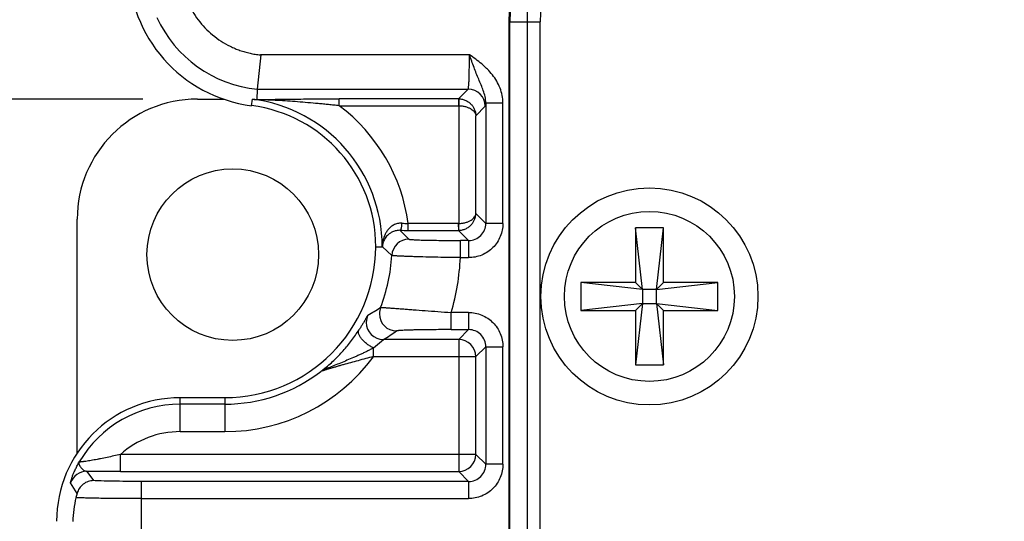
# Model space of a CAD drawing. Header units: inches. Extents: x 0 to 34, y 0 to 22.
# Tile 8 of 50: x 4.543 to 5.672, y 8.186 to 8.761. Entities that reach past the tile are written whole.
import ezdxf

# ---------------------------------------------------------------- set-up
doc = ezdxf.new("R2010")
doc.units = ezdxf.units.IN
doc.header["$LTSCALE"] = 1.87
doc.header["$MEASUREMENT"] = 0
doc.layers.get('0').update_dxf_attribs({"linetype": 'CONTINUOUS'})
doc.layers.add('DIMENSIONS', color=7, linetype='CONTINUOUS')
doc.styles.get("Standard").update_dxf_attribs({"font": 'txt', "width": 0.8})
doc.dimstyles.new('DIMSTYLE_1', dxfattribs={"dimtxt": 0.125, "dimasz": 0.18, "dimexe": 0.18, "dimexo": 0.0625, "dimgap": 0.09, "dimtad": 0, "dimtih": 1, "dimtoh": 1, "dimdec": 1, "dimdsep": 46, "dimtxsty": 'STANDARD', "dimblk": '_FILLED', "dimblk1": '_FILLED', "dimblk2": '_FILLED', "dimcen": 0.09, "dimadec": 0, "dimazin": 0, "dimtp": 0.1, "dimtm": 0.1, "dimtfac": 1, "dimtdec": 1, "dimtofl": 0, "dimtmove": 0, "dimatfit": 3, "dimldrblk": '_FILLED', "dimfxl": 1, "dimtolj": 1, "dimarcsym": 0})

# ---------------------------------------------------------------- blocks, each defined once
blk = doc.blocks.new('_FILLED')
at = {"color": 0, "linetype": 'BYBLOCK'}
blk.add_solid([(0, 0), (-1, 0.1736), (-1, -0.1736)], dxfattribs=at)
blk = doc.blocks.new('*D20')
at = {"layer": 'DIMENSIONS', "color": 2, "linetype": 'CONTINUOUS'}
for p, q in [((4.6838, 8.6701), (2.9598, 8.6701)), ((3.0848, 8.6701), (3.0848, 7.7825)), ((3.0848, 6.4575), (3.0848, 7.345)), ((4.6838, 6.4575), (2.9598, 6.4575))]:
    blk.add_line(p, q, dxfattribs=at)
at = {"layer": 'DIMENSIONS', "color": 2, "linetype": 'CONTINUOUS', "xscale": 0.18, "yscale": 0.18, "zscale": 0.18}
for p, rotation in [((3.0848, 8.6701), 90), ((3.0848, 6.4575), 270)]:
    blk.add_blockref('_FILLED', p, dxfattribs=dict(at, rotation=rotation))
at = {"layer": 'DIMENSIONS', "color": 2, "linetype": 'CONTINUOUS', "insert": (2.9848, 7.72), "char_height": 0.125, "width": 0.6, "attachment_point": 2, "line_spacing_factor": 0.9}
blk.add_mtext('56.2\\P[2.21]', dxfattribs=at)
blk = doc.blocks.new('*D21')
at = {"layer": 'DIMENSIONS', "color": 2, "linetype": 'CONTINUOUS'}
for p, q in [((6.1345, 9.7858), (2.2098, 9.7858)), ((2.3348, 9.7858), (2.3348, 8.5133)), ((2.3348, 6.4338), (2.3348, 7.8571)), ((5.0303, 6.4338), (2.2098, 6.4338))]:
    blk.add_line(p, q, dxfattribs=at)
at = {"layer": 'DIMENSIONS', "color": 2, "linetype": 'CONTINUOUS', "xscale": 0.18, "yscale": 0.18, "zscale": 0.18}
for p, rotation in [((2.3348, 9.7858), 90), ((2.3348, 6.4338), 270)]:
    blk.add_blockref('_FILLED', p, dxfattribs=dict(at, rotation=rotation))
at = {"layer": 'DIMENSIONS', "color": 2, "linetype": 'CONTINUOUS', "insert": (2.3348, 8.4508), "char_height": 0.125, "width": 0.6, "attachment_point": 2, "line_spacing_factor": 0.9}
blk.add_mtext('85.7\\P[3.37]\\PMAX', dxfattribs=at)

msp = doc.modelspace()

# ---------------------------------------------------------------- linework, layer by layer
at = {"color": 7, "linetype": 'CONTINUOUS'}
for p, q in [((5.1035, 8.7588), (5.1035, 7.5638)), ((5.1035, 8.7588), (5.1395, 8.7588)), ((5.1048, 7.5638), (5.1048, 8.7588)), ((5.1245, 8.7588), (5.1245, 7.5638)), ((5.1395, 7.5638), (5.1395, 8.7588)), ((4.819, 8.721), (4.8151, 8.6816)), ((5.0584, 8.721), (4.8186, 8.7209)), ((4.8151, 8.6816), (4.8145, 8.6696)), ((4.8151, 8.6816), (5.0569, 8.6816)), ((5.0458, 8.6705), (5.0569, 8.6816)), ((4.7463, 8.6701), (4.7766, 8.6701)), ((4.8085, 8.6626), (4.8095, 8.67)), ((4.8145, 8.6696), (4.8168, 8.6694)), ((4.9089, 8.6626), (4.9089, 8.6705)), ((5.0458, 8.6705), (4.9089, 8.6705)), ((4.9089, 8.6626), (5.0461, 8.6626)), ((5.0458, 8.6705), (5.0458, 8.6626)), ((5.0463, 8.6704), (5.0461, 8.6626)), ((5.0461, 8.6626), (5.0461, 8.5275)), ((5.0766, 8.6619), (5.0657, 8.6511)), ((5.0771, 8.6657), (5.0771, 8.5276)), ((5.0771, 8.6657), (5.0968, 8.6657)), ((5.0968, 8.5276), (5.0968, 8.6657)), ((5.0657, 8.539), (5.0657, 8.6511)), ((5.0657, 8.539), (5.0771, 8.5276)), ((4.6085, 8.2642), (4.6085, 8.5323)), ((4.9881, 8.5196), (4.9881, 8.5275)), ((5.0461, 8.5275), (4.9881, 8.5275)), ((5.0458, 8.5275), (5.0458, 8.5196)), ((5.0463, 8.5196), (5.0459, 8.5275)), ((5.0968, 8.5276), (5.0771, 8.5276)), ((4.9791, 8.5196), (4.989, 8.5095)), ((4.9881, 8.5196), (5.0458, 8.5196)), ((5.0574, 8.508), (5.0458, 8.5196)), ((5.2488, 8.5223), (5.2488, 8.4598)), ((5.2568, 8.4518), (5.2488, 8.5223)), ((5.2808, 8.5223), (5.2488, 8.5223)), ((5.2728, 8.4518), (5.2808, 8.5223)), ((5.2808, 8.4598), (5.2808, 8.5223)), ((4.9589, 8.5043), (4.9589, 8.506)), ((5.048, 8.4883), (5.048, 8.508)), ((5.0574, 8.508), (5.048, 8.508)), ((5.0574, 8.508), (5.0574, 8.4883)), ((4.951, 8.5008), (4.9584, 8.5008)), ((4.9584, 8.5009), (4.9586, 8.5008)), ((4.9693, 8.4908), (4.9586, 8.5008)), ((5.048, 8.4883), (5.0574, 8.4883)), ((5.1863, 8.4598), (5.1863, 8.4278)), ((5.2488, 8.4598), (5.1863, 8.4598)), ((5.2568, 8.4518), (5.1863, 8.4598)), ((5.2488, 8.4598), (5.2568, 8.4518)), ((5.2728, 8.4518), (5.2808, 8.4598)), ((5.2728, 8.4518), (5.3433, 8.4598)), ((5.3433, 8.4598), (5.2808, 8.4598)), ((5.3433, 8.4278), (5.3433, 8.4598)), ((5.2568, 8.4518), (5.2568, 8.4358)), ((5.2728, 8.4518), (5.2568, 8.4518)), ((5.2728, 8.4358), (5.2728, 8.4518)), ((5.0376, 8.4057), (5.0376, 8.4254)), ((5.0574, 8.4254), (5.0376, 8.4254)), ((5.0574, 8.4254), (5.0574, 8.4057)), ((5.2568, 8.4358), (5.1863, 8.4278)), ((5.1863, 8.4278), (5.2488, 8.4278)), ((5.2568, 8.4358), (5.2488, 8.3653)), ((5.2568, 8.4358), (5.2488, 8.4278)), ((5.2488, 8.4278), (5.2488, 8.3653)), ((5.2568, 8.4358), (5.2728, 8.4358)), ((5.2728, 8.4358), (5.2808, 8.3653)), ((5.2808, 8.4278), (5.2728, 8.4358)), ((5.2728, 8.4358), (5.3433, 8.4278)), ((5.2808, 8.3653), (5.2808, 8.4278)), ((5.2808, 8.4278), (5.3433, 8.4278)), ((5.0376, 8.4057), (5.0574, 8.4057)), ((5.0461, 8.3943), (5.0574, 8.4057)), ((4.9483, 8.3848), (4.9598, 8.3943)), ((5.0461, 8.3943), (4.9598, 8.3943)), ((5.0461, 8.3943), (5.0461, 8.2429)), ((4.9483, 8.3747), (4.9483, 8.3848)), ((5.0771, 8.386), (5.0657, 8.3747)), ((5.0771, 8.386), (5.0771, 8.2512)), ((5.0771, 8.386), (5.0968, 8.386)), ((5.0968, 8.2512), (5.0968, 8.386)), ((4.9483, 8.3747), (5.0657, 8.3747)), ((5.0657, 8.2626), (5.0657, 8.3747)), ((4.8908, 8.3592), (4.8881, 8.3578)), ((4.8913, 8.3602), (4.8908, 8.3592)), ((5.2488, 8.3653), (5.2808, 8.3653)), ((4.7267, 8.2887), (4.7267, 8.3276)), ((4.7778, 8.3276), (4.7267, 8.3276)), ((4.7778, 8.3276), (4.7778, 8.2887)), ((4.7778, 8.3202), (4.7267, 8.3202)), ((4.7267, 8.2887), (4.7778, 8.2887)), ((4.6581, 8.2429), (4.6581, 8.2626)), ((5.0657, 8.2626), (4.6581, 8.2626)), ((5.0657, 8.2626), (5.0771, 8.2512)), ((5.0968, 8.2512), (5.0771, 8.2512)), ((4.6194, 8.2431), (4.6273, 8.2325)), ((4.6581, 8.2429), (4.6194, 8.2431)), ((4.6581, 8.2429), (5.0461, 8.2429)), ((5.0574, 8.2315), (5.0461, 8.2429)), ((4.6083, 8.2179), (4.6009, 8.23)), ((4.6822, 8.1293), (4.6822, 8.2315)), ((5.0574, 8.2315), (4.6822, 8.2315)), ((5.0574, 8.2315), (5.0574, 8.2119)), ((4.6822, 8.2119), (5.0574, 8.2119))]:
    msp.add_line(p, q, dxfattribs=at)
for centre, radius in [((4.7869, 8.4917), 0.0984), ((5.2648, 8.4438), 0.1245), ((5.2648, 8.4438), 0.0975)]:
    msp.add_circle(centre, radius, dxfattribs=at)
for centre, radius, start, end in [((5.3348, 8.7588), 0.2313, 90, 180), ((5.3348, 8.7588), 0.23, 90, 180), ((5.3348, 8.7588), 0.2103, 90, 180), ((5.3348, 8.7588), 0.1953, 90, 180), ((4.829, 8.8228), 0.1615, 180, 262.7082), ((4.829, 8.8228), 0.1419, 204.6156, 264.3808), ((5.0569, 8.6619), 0.0197, 0.0471, 89.9529), ((4.7463, 8.5323), 0.1378, 90, 180), ((4.7878, 8.5008), 0.1632, 360, 82.7082), ((4.7878, 8.5008), 0.1706, 0, 82.7082), ((4.8266, 8.8239), 0.1548, 263.6454, 266.3673), ((4.7878, 8.5008), 0.2021, 7.595, 53.1881), ((5.0458, 8.6508), 0.0197, 88.5236, 89.9843), ((5.0098, 9.1966), 0.6695, 267.521, 268.1446), ((5.0575, 8.5276), 0.0197, 269.9371, 0.0629), ((4.9881, 10.0232), 1.5036, 269.6558, 270.001), ((5.0458, 8.5393), 0.0197, 270.0157, 271.4764), ((4.9955, 8.5), 0.0371, 170.6591, 178.5323), ((4.9767, 8.5), 0.0183, 166.3825, 177.1916), ((4.9783, 8.5008), 0.0197, 169.5279, 179.9328), ((4.989, 8.4898), 0.0197, 90.0497, 176.9732), ((4.7778, 8.5008), 0.1731, 270, 360), ((4.7778, 8.5008), 0.1917, 338.6706, 357.0173), ((4.7778, 8.5008), 0.2705, 343.8133, 357.3495), ((4.7218, 8.8109), 0.4465, 299.5473, 301.7007), ((4.9748, 8.4239), 0.0197, 158.7267, 180.0678), ((4.9598, 8.414), 0.0197, 154.5686, 180.064), ((4.9598, 8.414), 0.0197, 180.061, 269.9051), ((4.9748, 8.4239), 0.0197, 180.0584, 269.9169), ((4.6948, 8.814), 0.4963, 302.2694, 304.3429), ((5.0575, 8.386), 0.0197, 359.9371, 90.0629), ((5.046, 8.3746), 0.0197, 0.0471, 89.9529), ((4.7778, 8.5008), 0.2121, 270, 323.5077), ((4.7778, 8.5008), 0.1806, 270, 307.6337), ((4.7976, 8.4779), 0.1504, 306.9819, 308.4854), ((4.7267, 8.1858), 0.1418, 90, 180), ((4.7267, 8.1858), 0.1344, 90, 149.552), ((4.7267, 8.1858), 0.1029, 90, 131.7499), ((5.046, 8.2626), 0.0197, 270.0471, 359.9529), ((5.0575, 8.2512), 0.0197, 269.9371, 0.0629), ((4.6195, 8.2235), 0.0197, 90.0309, 160.6218), ((4.7269, 8.1832), 0.1234, 166.074, 178.7993), ((4.8281, 8.1584), 0.2277, 164.8456, 166.1348)]:
    msp.add_arc(centre, radius, start, end, dxfattribs=at)
for points, knots in [([(4.7406, 8.771), (4.7426, 8.7675), (4.747, 8.7608), (4.7549, 8.7517), (4.7637, 8.7435), (4.7734, 8.7364), (4.7822, 8.7315), (4.7895, 8.7281), (4.7951, 8.726), (4.8009, 8.7242), (4.8067, 8.7227), (4.8126, 8.7215), (4.8166, 8.7211), (4.8186, 8.7209)], [0, 0, 0, 0, 0.12498, 0.249959, 0.37494, 0.49992, 0.6249, 0.687417, 0.749934, 0.812451, 0.874966, 0.937486, 1, 1, 1, 1]), ([(5.0569, 8.6816), (5.057, 8.6816), (5.057, 8.6817), (5.0571, 8.6819), (5.0572, 8.6822), (5.0572, 8.6826), (5.0573, 8.683), (5.0574, 8.6838), (5.0575, 8.685), (5.0577, 8.6867), (5.0578, 8.6887), (5.0579, 8.691), (5.058, 8.6936), (5.0581, 8.6964), (5.0582, 8.7006), (5.0583, 8.7063), (5.0584, 8.7135), (5.0584, 8.7185), (5.0584, 8.721)], [0, 0, 0, 0, 0.003069, 0.008167, 0.015455, 0.02497, 0.036715, 0.050674, 0.085126, 0.128043, 0.179045, 0.237666, 0.303369, 0.375549, 0.453538, 0.624002, 0.80844, 1, 1, 1, 1]), ([(5.0968, 8.6657), (5.0968, 8.6686), (5.0962, 8.6744), (5.0937, 8.6829), (5.0899, 8.6908), (5.0849, 8.6981), (5.08, 8.7035), (5.0758, 8.7076), (5.0714, 8.7114), (5.0656, 8.716), (5.0609, 8.7193), (5.0584, 8.721)], [0, 0, 0, 0, 0.124914, 0.249851, 0.374809, 0.499793, 0.624811, 0.687345, 0.749883, 0.874938, 1, 1, 1, 1]), ([(5.0771, 8.6657), (5.0771, 8.6681), (5.0765, 8.673), (5.0744, 8.6799), (5.0718, 8.6864), (5.069, 8.693), (5.0662, 8.6996), (5.0636, 8.7066), (5.061, 8.7137), (5.0593, 8.7185), (5.0584, 8.721)], [0, 0, 0, 0, 0.125345, 0.247602, 0.367856, 0.488237, 0.611117, 0.737691, 0.867808, 1, 1, 1, 1]), ([(4.8145, 8.6696), (4.816, 8.6696), (4.8193, 8.6697), (4.8262, 8.6698), (4.8356, 8.6699), (4.8471, 8.6701), (4.859, 8.6702), (4.8712, 8.6703), (4.8878, 8.6704), (4.9004, 8.6705), (4.9089, 8.6705)], [0, 0, 0, 0, 0.047831, 0.103, 0.221174, 0.344089, 0.470366, 0.599443, 0.731074, 1, 1, 1, 1]), ([(4.9089, 8.6626), (4.9069, 8.6628), (4.9029, 8.6632), (4.8969, 8.6638), (4.8909, 8.6644), (4.879, 8.6655), (4.8653, 8.6667), (4.8498, 8.6679), (4.8384, 8.6685), (4.8274, 8.6691), (4.8203, 8.6693), (4.8168, 8.6694)], [0, 0, 0, 0, 0.065661, 0.131184, 0.196468, 0.261445, 0.517581, 0.643156, 0.766769, 0.887615, 1, 1, 1, 1]), ([(5.0461, 8.6626), (5.0474, 8.6626), (5.0501, 8.6624), (5.0539, 8.6616), (5.0573, 8.6604), (5.0602, 8.6589), (5.0626, 8.6572), (5.0643, 8.6553), (5.0654, 8.6532), (5.0657, 8.6518), (5.0657, 8.6511)], [0, 0, 0, 0, 0.16523, 0.32373, 0.470413, 0.602517, 0.71949, 0.822533, 0.914226, 1, 1, 1, 1]), ([(5.0463, 8.6704), (5.0476, 8.6704), (5.0503, 8.6701), (5.0542, 8.6687), (5.0576, 8.6667), (5.0605, 8.6642), (5.0628, 8.6613), (5.0644, 8.658), (5.0655, 8.6546), (5.0657, 8.6522), (5.0657, 8.6511)], [0, 0, 0, 0, 0.13533, 0.268809, 0.399029, 0.525382, 0.64795, 0.767358, 0.884577, 1, 1, 1, 1]), ([(5.0771, 8.6657), (5.0771, 8.6652), (5.077, 8.6644), (5.0769, 8.6636), (5.0769, 8.663), (5.0768, 8.6626), (5.0767, 8.6623), (5.0767, 8.6621), (5.0766, 8.662), (5.0766, 8.6619)], [0, 0, 0, 0, 0.404684, 0.568731, 0.706904, 0.819034, 0.905054, 0.965056, 1, 1, 1, 1]), ([(5.0461, 8.5275), (5.0474, 8.5275), (5.0501, 8.5277), (5.0539, 8.5285), (5.0573, 8.5296), (5.0602, 8.5311), (5.0626, 8.5329), (5.0643, 8.5348), (5.0654, 8.5368), (5.0657, 8.5383), (5.0657, 8.539)], [0, 0, 0, 0, 0.165226, 0.323727, 0.47041, 0.602519, 0.719504, 0.822556, 0.914245, 1, 1, 1, 1]), ([(5.0463, 8.5196), (5.0476, 8.5197), (5.0503, 8.52), (5.0542, 8.5213), (5.0576, 8.5233), (5.0605, 8.5259), (5.0628, 8.5288), (5.0644, 8.5321), (5.0655, 8.5355), (5.0657, 8.5378), (5.0657, 8.539)], [0, 0, 0, 0, 0.135326, 0.268811, 0.399028, 0.525387, 0.647964, 0.767375, 0.884589, 1, 1, 1, 1]), ([(4.9808, 8.5278), (4.9792, 8.5278), (4.9759, 8.5275), (4.9714, 8.5258), (4.9677, 8.5233), (4.9648, 8.5202), (4.9626, 8.5169), (4.9603, 8.5122), (4.9593, 8.5085), (4.9589, 8.506)], [0, 0, 0, 0, 0.148673, 0.288176, 0.418623, 0.542178, 0.660774, 0.775951, 1, 1, 1, 1]), ([(4.9791, 8.5196), (4.9792, 8.5197), (4.9794, 8.5198), (4.9796, 8.52), (4.9798, 8.5204), (4.9801, 8.5211), (4.9804, 8.5222), (4.9806, 8.5234), (4.9808, 8.5253), (4.9809, 8.5268), (4.9808, 8.5278)], [0, 0, 0, 0, 0.042844, 0.072508, 0.109349, 0.206957, 0.335452, 0.488988, 0.658026, 1, 1, 1, 1]), ([(5.0968, 8.5276), (5.0968, 8.5225), (5.0947, 8.5122), (5.086, 8.4991), (5.0729, 8.4903), (5.0625, 8.4882), (5.0574, 8.4883)], [0, 0, 0, 0, 0.24997, 0.5, 0.75003, 1, 1, 1, 1]), ([(4.9791, 8.5196), (4.9775, 8.5197), (4.9745, 8.5193), (4.9704, 8.518), (4.9671, 8.5161), (4.9637, 8.5134), (4.9607, 8.5095), (4.9593, 8.506), (4.9589, 8.5043)], [0, 0, 0, 0, 0.174299, 0.32974, 0.46729, 0.590591, 0.807064, 1, 1, 1, 1]), ([(4.989, 8.5095), (4.989, 8.5094), (4.9892, 8.5094), (4.9894, 8.5093), (4.9899, 8.5092), (4.9904, 8.5092), (4.9911, 8.5091), (4.9923, 8.509), (4.9941, 8.5089), (4.9966, 8.5087), (4.9996, 8.5086), (5.003, 8.5085), (5.0069, 8.5084), (5.0112, 8.5083), (5.0175, 8.5082), (5.026, 8.5081), (5.0368, 8.508), (5.0442, 8.508), (5.048, 8.508)], [0, 0, 0, 0, 0.002692, 0.007567, 0.014693, 0.024079, 0.035713, 0.049587, 0.083987, 0.126988, 0.178067, 0.23671, 0.302421, 0.374704, 0.452822, 0.623535, 0.808246, 1, 1, 1, 1]), ([(5.048, 8.4883), (5.043, 8.4883), (5.0331, 8.4885), (5.0187, 8.4887), (5.0073, 8.489), (4.9989, 8.4892), (4.9932, 8.4894), (4.9881, 8.4896), (4.9835, 8.4898), (4.9795, 8.49), (4.9765, 8.4901), (4.9745, 8.4902), (4.9732, 8.4903), (4.9721, 8.4904), (4.9712, 8.4905), (4.9705, 8.4906), (4.9699, 8.4906), (4.9696, 8.4907), (4.9694, 8.4908), (4.9693, 8.4908), (4.9693, 8.4908)], [0, 0, 0, 0, 0.191882, 0.376643, 0.547419, 0.625551, 0.697858, 0.763666, 0.82236, 0.873395, 0.916294, 0.934566, 0.950662, 0.964545, 0.976185, 0.985557, 0.992645, 0.997445, 0.998995, 1, 1, 1, 1]), ([(4.9565, 8.431), (4.9565, 8.431), (4.9566, 8.4311), (4.9568, 8.4311), (4.9572, 8.4311), (4.9578, 8.4311), (4.9586, 8.4311), (4.9596, 8.431), (4.9607, 8.431), (4.9621, 8.4309), (4.9642, 8.4308), (4.9674, 8.4305), (4.9716, 8.4302), (4.9764, 8.4299), (4.9817, 8.4295), (4.9876, 8.429), (4.9962, 8.4283), (5.0078, 8.4275), (5.0224, 8.4264), (5.0325, 8.4257), (5.0376, 8.4254)], [0, 0, 0, 0, 0.001146, 0.00286, 0.008038, 0.015567, 0.025433, 0.037612, 0.052067, 0.068754, 0.087622, 0.131673, 0.183711, 0.24318, 0.30947, 0.381915, 0.459821, 0.629104, 0.811277, 1, 1, 1, 1]), ([(5.0574, 8.4254), (5.0625, 8.4254), (5.0729, 8.4233), (5.086, 8.4146), (5.0947, 8.4015), (5.0968, 8.3911), (5.0968, 8.386)], [0, 0, 0, 0, 0.24997, 0.5, 0.75003, 1, 1, 1, 1]), ([(4.942, 8.4225), (4.942, 8.4225), (4.9419, 8.4224), (4.9418, 8.4223), (4.9416, 8.422), (4.9414, 8.4216), (4.941, 8.4211), (4.9406, 8.4204), (4.9401, 8.4196), (4.9396, 8.4186), (4.9387, 8.4171), (4.9375, 8.4149), (4.9358, 8.412), (4.9338, 8.4087), (4.9324, 8.4064), (4.9316, 8.4053)], [0, 0, 0, 0, 0.003723, 0.009346, 0.026417, 0.051209, 0.083599, 0.123462, 0.170674, 0.225106, 0.286653, 0.430428, 0.599428, 0.79038, 1, 1, 1, 1]), ([(4.8912, 8.3602), (4.8953, 8.3634), (4.903, 8.3702), (4.9137, 8.3813), (4.9233, 8.393), (4.929, 8.4012), (4.9316, 8.4053)], [0, 0, 0, 0, 0.253942, 0.508775, 0.760445, 1, 1, 1, 1]), ([(4.9483, 8.3848), (4.9471, 8.3853), (4.9446, 8.3867), (4.941, 8.389), (4.9376, 8.3919), (4.9347, 8.3949), (4.9326, 8.398), (4.9314, 8.4005), (4.9311, 8.4023), (4.931, 8.4034), (4.9312, 8.4044), (4.9315, 8.405), (4.9316, 8.4053)], [0, 0, 0, 0, 0.141299, 0.29595, 0.454918, 0.606607, 0.740054, 0.848675, 0.893601, 0.933055, 0.968082, 1, 1, 1, 1]), ([(5.0376, 8.4057), (5.0337, 8.4057), (5.026, 8.4057), (5.0149, 8.4056), (5.006, 8.4055), (4.9993, 8.4054), (4.9948, 8.4053), (4.9906, 8.4052), (4.9869, 8.4051), (4.9835, 8.4049), (4.9807, 8.4048), (4.9787, 8.4047), (4.9773, 8.4046), (4.9765, 8.4045), (4.9759, 8.4044), (4.9754, 8.4044), (4.975, 8.4043), (4.9748, 8.4042), (4.9748, 8.4042)], [0, 0, 0, 0, 0.185725, 0.365461, 0.532729, 0.610347, 0.68307, 0.749536, 0.809382, 0.862472, 0.907886, 0.944652, 0.959672, 0.972419, 0.982865, 0.990964, 0.996674, 1, 1, 1, 1]), ([(4.9483, 8.3848), (4.9471, 8.3841), (4.9446, 8.3827), (4.9409, 8.3808), (4.937, 8.3789), (4.9332, 8.3772), (4.9293, 8.3754), (4.9243, 8.3732), (4.918, 8.3705), (4.9106, 8.3674), (4.9034, 8.3645), (4.8978, 8.3622), (4.8936, 8.3605), (4.8917, 8.3596), (4.8908, 8.3592)], [0, 0, 0, 0, 0.067104, 0.134524, 0.201977, 0.269252, 0.336201, 0.402708, 0.534028, 0.662325, 0.785982, 0.901689, 0.954069, 1, 1, 1, 1]), ([(4.9483, 8.3747), (4.9454, 8.3739), (4.9394, 8.3725), (4.9307, 8.3701), (4.9221, 8.3678), (4.9151, 8.3658), (4.9097, 8.3643), (4.9057, 8.3631), (4.9019, 8.362), (4.8983, 8.361), (4.8954, 8.3601), (4.8933, 8.3595), (4.8918, 8.359), (4.8906, 8.3586), (4.8895, 8.3583), (4.8888, 8.358), (4.8883, 8.3579), (4.8882, 8.3578), (4.8881, 8.3578)], [0, 0, 0, 0, 0.146803, 0.291984, 0.434349, 0.572839, 0.640181, 0.705877, 0.769489, 0.830318, 0.887134, 0.913374, 0.937674, 0.959431, 0.977824, 0.991754, 0.996657, 1, 1, 1, 1]), ([(4.6581, 8.2626), (4.6556, 8.262), (4.6504, 8.2608), (4.6428, 8.2591), (4.6364, 8.2578), (4.6315, 8.2568), (4.6279, 8.2562), (4.6246, 8.2556), (4.6214, 8.2551), (4.6185, 8.2546), (4.6163, 8.2543), (4.6148, 8.2541), (4.6138, 8.254), (4.6129, 8.2539), (4.6122, 8.2539), (4.6116, 8.2538), (4.6112, 8.2538), (4.611, 8.2539), (4.6109, 8.2539), (4.6108, 8.2539), (4.6108, 8.2539)], [0, 0, 0, 0, 0.164704, 0.328358, 0.488778, 0.566582, 0.641821, 0.713543, 0.780554, 0.84144, 0.894647, 0.917841, 0.938502, 0.956436, 0.971449, 0.983373, 0.992093, 0.997564, 0.999118, 1, 1, 1, 1]), ([(4.6009, 8.23), (4.6009, 8.23), (4.6009, 8.2301), (4.6009, 8.2302), (4.6009, 8.2304), (4.6009, 8.2307), (4.6011, 8.2313), (4.6013, 8.2321), (4.6016, 8.2331), (4.602, 8.2344), (4.6024, 8.2357), (4.6032, 8.2379), (4.6044, 8.2409), (4.6061, 8.2449), (4.6083, 8.2493), (4.6099, 8.2524), (4.6108, 8.2539)], [0, 0, 0, 0, 0.002909, 0.007825, 0.014863, 0.024038, 0.048747, 0.081732, 0.122683, 0.171268, 0.227095, 0.289754, 0.43445, 0.602933, 0.79283, 1, 1, 1, 1]), ([(4.6108, 8.2539), (4.6107, 8.2537), (4.6105, 8.2532), (4.6104, 8.2521), (4.6107, 8.251), (4.6112, 8.2499), (4.6118, 8.2487), (4.6126, 8.2476), (4.6135, 8.2466), (4.6145, 8.2456), (4.6158, 8.2445), (4.6175, 8.2435), (4.6188, 8.2432), (4.6194, 8.2431)], [0, 0, 0, 0, 0.052406, 0.103976, 0.213234, 0.273439, 0.337379, 0.472898, 0.542365, 0.611547, 0.746051, 0.874294, 1, 1, 1, 1]), ([(5.0968, 8.2512), (5.0968, 8.2461), (5.0947, 8.2358), (5.086, 8.2227), (5.0729, 8.2139), (5.0625, 8.2118), (5.0574, 8.2119)], [0, 0, 0, 0, 0.24997, 0.5, 0.75003, 1, 1, 1, 1]), ([(4.6273, 8.2325), (4.6251, 8.2325), (4.6209, 8.2318), (4.6152, 8.2287), (4.6107, 8.224), (4.6089, 8.22), (4.6083, 8.2179)], [0, 0, 0, 0, 0.247916, 0.49723, 0.748084, 1, 1, 1, 1]), ([(4.6822, 8.2315), (4.6764, 8.2315), (4.6653, 8.2316), (4.65, 8.2318), (4.6387, 8.232), (4.6315, 8.2323), (4.6285, 8.2324), (4.6273, 8.2325)], [0, 0, 0, 0, 0.316019, 0.604353, 0.838881, 0.929605, 1, 1, 1, 1]), ([(4.6822, 8.2119), (4.674, 8.2119), (4.6585, 8.2119), (4.6398, 8.2121), (4.6266, 8.2123), (4.6187, 8.2125), (4.6123, 8.2127), (4.6086, 8.2128), (4.607, 8.2129)], [0, 0, 0, 0, 0.326196, 0.620072, 0.745265, 0.851942, 0.937629, 1, 1, 1, 1])]:
    msp.add_open_spline(points, degree=3, knots=knots, dxfattribs=at)

# ---------------------------------------------------------------- dimensions: what is measured, and where the dimension line sits
at = {"layer": 'DIMENSIONS', "color": 2, "linetype": 'CONTINUOUS'}
dim = msp.add_linear_dim(base=(2.3348, 6.4338), p1=(6.1345, 9.7858), p2=(5.0303, 6.4338), angle=270, text='85.7\\P[3.37]\\PMAX', dimstyle='DIMSTYLE_1', dxfattribs=at)
dim.commit()
dim.dimension.update_dxf_attribs({"geometry": '*D21', "text_midpoint": (2.0348, 8.1852), "dimtype": 160})
dim = msp.add_linear_dim(base=(3.0848, 6.4575), p1=(4.6838, 8.6701), p2=(4.6838, 6.4575), angle=270, dimstyle='DIMSTYLE_1', dxfattribs=at)
dim.commit()
dim.dimension.update_dxf_attribs({"geometry": '*D20', "text_midpoint": (2.9598, 7.5638), "dimtype": 160})

doc.saveas('drawing.dxf')
